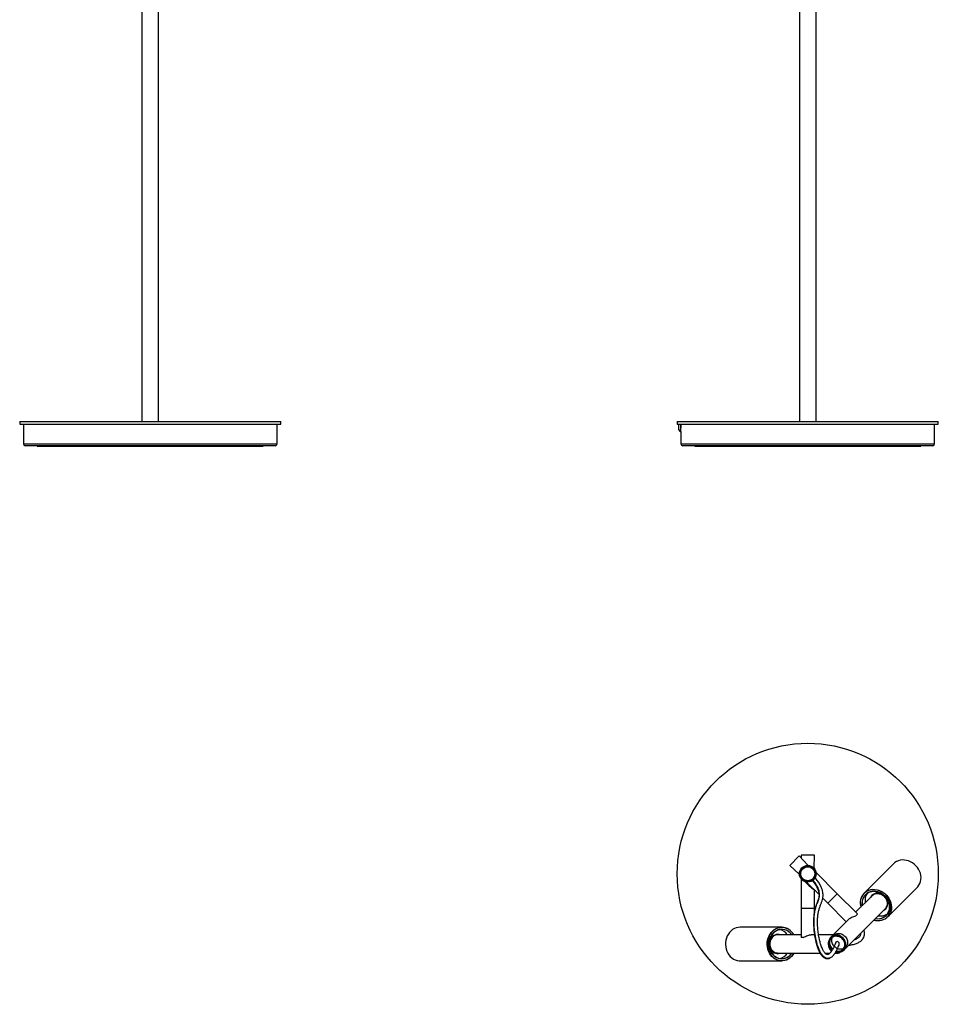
# Model space of a CAD drawing. Header units: millimetres. Extents: x 345 to 1442, y 29 to 2383.
# Tile 1 of 3: x 345 to 1442, y 29 to 1206. Entities that reach past the tile are written whole.
import ezdxf

# ---------------------------------------------------------------- set-up
doc = ezdxf.new("R2010")
doc.units = ezdxf.units.MM
doc.header["$LTSCALE"] = 20

msp = doc.modelspace()

# ---------------------------------------------------------------- linework, layer by layer
at = {"color": 7, "linetype": 'Continuous', "lineweight": 25}
for p, q in [((490.8, 1937.8), (490.8, 725.8)), ((510.8, 725.8), (510.8, 1938.2)), ((1296.4, 725.8), (1296.4, 1941.1)), ((1276.4, 1906.4), (1276.4, 725.8)), ((344.8, 725.8), (344.8, 722.8)), ((344.8, 725.8), (656.8, 725.8)), ((344.8, 722.8), (656.8, 722.8)), ((349.3, 722.8), (349.3, 699)), ((652.3, 699), (652.3, 722.8)), ((656.8, 722.8), (656.8, 725.8)), ((1130.4, 725.8), (1130.4, 722.8)), ((1130.4, 725.8), (1286.4, 725.8)), ((1130.4, 722.8), (1286.4, 722.8)), ((1132.4, 716), (1132.4, 722.8)), ((1134.4, 722.8), (1134.4, 714)), ((1134.9, 714), (1134.9, 722.8)), ((1286.4, 725.8), (1442.4, 725.8)), ((1286.4, 722.8), (1442.4, 722.8)), ((1437.9, 699), (1437.9, 722.8)), ((1442.4, 722.8), (1442.4, 725.8)), ((1134.4, 714), (1134.9, 714)), ((1134.9, 714), (1134.9, 699)), ((349.3, 699), (652.3, 699)), ((650.1, 696.8), (351.5, 696.8)), ((365.8, 696.8), (365.8, 696.3)), ((365.8, 696.3), (635.8, 696.3)), ((635.8, 696.3), (635.8, 696.8)), ((1134.9, 699), (1286.4, 699)), ((1286.4, 696.8), (1137.1, 696.8)), ((1151.4, 696.8), (1151.4, 696.3)), ((1151.4, 696.3), (1286.4, 696.3)), ((1286.4, 699), (1437.9, 699)), ((1435.7, 696.8), (1286.4, 696.8)), ((1286.4, 696.3), (1421.4, 696.3)), ((1421.4, 696.3), (1421.4, 696.8)), ((1276.3, 206.6), (1265, 195.3)), ((1286.6, 195.7), (1276.3, 206.6)), ((1278.4, 207.5), (1278.5, 204.3)), ((1294.4, 207.5), (1278.4, 207.5)), ((1293.9, 192.5), (1294.4, 207.5)), ((1265, 195.3), (1276, 185)), ((1278.5, 189.6), (1278.5, 189.6)), ((1282.1, 193.1), (1282, 193.1)), ((1283.9, 193.9), (1283.9, 193.9)), ((1286.6, 195.7), (1286.2, 195.3)), ((1288.9, 193.9), (1288.9, 193.9)), ((1293.9, 192.5), (1293.3, 192.5)), ((1388.8, 197.2), (1353.6, 162)), ((1276.4, 185.4), (1276, 185)), ((1278.6, 178.8), (1278.4, 178.6)), ((1278.4, 178.6), (1278.4, 143.6)), ((1278.9, 178.6), (1278.4, 178.6)), ((1278.6, 178.8), (1278.8, 178.8)), ((1288.9, 176.6), (1288.9, 176.7)), ((1290.7, 177.4), (1290.7, 177.4)), ((1296.3, 186), (1296.5, 186.2)), ((1296.8, 186.2), (1296.4, 185.8)), ((1296.8, 186.2), (1296.5, 186.2)), ((1321.5, 161.4), (1296.8, 186.2)), ((1285.9, 175.3), (1285.4, 174.9)), ((1285.4, 175.1), (1285.6, 175.3)), ((1285.4, 175.1), (1285.4, 174.9)), ((1285.4, 174.9), (1299.9, 160.5)), ((1294.4, 143.6), (1294.4, 165.9)), ((1381.9, 133.7), (1417.1, 168.9)), ((1304.3, 156), (1310.2, 150.1)), ((1321.5, 161.4), (1310.2, 150.1)), ((1321.5, 161.4), (1310.2, 150.1)), ((1345.3, 137.6), (1321.5, 161.4)), ((1363.4, 159.1), (1343.6, 139.3)), ((1363.5, 159.2), (1363.4, 159.1)), ((1363.8, 159.5), (1363.7, 159.5)), ((1278.4, 143.6), (1278.4, 109.8)), ((1279.4, 143.6), (1278.4, 143.6)), ((1294.4, 143.6), (1278.4, 143.6)), ((1294.4, 143.6), (1279.4, 143.6)), ((1294.4, 140), (1294.4, 143.6)), ((1310.2, 150.1), (1332.3, 128)), ((1329.5, 94), (1378.8, 143.3)), ((1378.6, 143.2), (1378.8, 143.3)), ((1378.8, 143.3), (1378.9, 143.4)), ((1378.8, 143.3), (1378.9, 143.4)), ((1378.8, 143.3), (1378.8, 143.3)), ((1378.9, 143.4), (1379, 143.5)), ((1378.9, 143.4), (1378.9, 143.4)), ((1379.2, 143.7), (1379.3, 143.8)), ((1379.2, 143.7), (1379.3, 143.8)), ((1335.2, 130.8), (1313.9, 109.6)), ((1345.7, 137.1), (1343.8, 135.2)), ((1345.7, 137.1), (1345.3, 137.5)), ((1255.3, 121.3), (1205.5, 121.3)), ((1249.9, 112.3), (1249.9, 112.3)), ((1250, 112.3), (1249.9, 112.3)), ((1250.4, 112.3), (1250.3, 112.3)), ((1278.4, 112.3), (1250.4, 112.3)), ((1278.5, 109.8), (1278.5, 109.3)), ((1281.1, 109.3), (1278.5, 109.3)), ((1294.5, 112.3), (1290.4, 112.3)), ((1294.4, 112.3), (1294.4, 113)), ((1316.6, 112.3), (1299.3, 112.3)), ((1315, 95.1), (1315.8, 94.4)), ((1320.5, 103.9), (1320.2, 103.7)), ((1250, 90.2), (1250.1, 90.2)), ((1250, 90.2), (1250.1, 90.2)), ((1250.1, 90.2), (1250.4, 90.3)), ((1250.4, 90.3), (1250.5, 90.3)), ((1250.6, 90.2), (1250.5, 90.2)), ((1250.6, 90.3), (1251, 90.4)), ((1250.7, 90.3), (1250.6, 90.2)), ((1250.7, 90.3), (1301.3, 90.3)), ((1307.2, 90.3), (1312.7, 90.3)), ((1318.9, 90.3), (1320.4, 90.3)), ((1205.5, 81.3), (1255.3, 81.3))]:
    msp.add_line(p, q, dxfattribs=at)
at = {"color": 7, "linetype": 'Continuous', "lineweight": 25, "flags": 128}
for points in [[(1417.1, 168.9), (1417.9, 169.8), (1419.3, 171.6), (1420.3, 173.7), (1421.1, 176), (1421.6, 178.3), (1421.7, 180.8), (1421.4, 183.3), (1420.9, 185.8), (1420, 188.2), (1418.9, 190.6), (1417.4, 192.8), (1415.7, 194.8), (1413.7, 196.7), (1411.6, 198.3), (1409.3, 199.6), (1406.9, 200.6), (1404.4, 201.3), (1401.9, 201.7), (1399.5, 201.8), (1397, 201.5), (1394.7, 200.9), (1392.6, 199.9), (1390.6, 198.7), (1388.8, 197.2)], [(1353.6, 162), (1355.4, 163.5), (1357.3, 164.7), (1359.5, 165.7), (1361.8, 166.3), (1364.2, 166.5), (1366.7, 166.5), (1369.2, 166.1), (1371.7, 165.4), (1374.1, 164.4), (1376.4, 163), (1378.5, 161.5), (1380.5, 159.6), (1382.2, 157.6), (1383.6, 155.4), (1384.8, 153), (1385.7, 150.6), (1386.2, 148.1), (1386.5, 145.6), (1386.3, 143.1), (1385.9, 140.8), (1385.1, 138.5), (1384.1, 136.4), (1382.7, 134.6), (1381, 132.9), (1379.2, 131.6), (1377.1, 130.5), (1374.9, 129.7), (1372.5, 129.3), (1370, 129.2), (1367.5, 129.4), (1365.3, 129.8)], [(1365.4, 129.9), (1367.5, 129.5), (1369.9, 129.3), (1372.4, 129.4), (1374.7, 129.8), (1376.9, 130.6), (1379, 131.6), (1380.8, 133), (1382.5, 134.6), (1383.8, 136.5), (1384.9, 138.5), (1385.6, 140.8), (1386.1, 143.1), (1386.2, 145.5), (1386, 148), (1385.4, 150.5), (1384.6, 152.9), (1383.4, 155.2), (1382, 157.4), (1380.3, 159.4), (1378.3, 161.2), (1376.2, 162.8), (1374, 164.1), (1371.6, 165.1), (1369.1, 165.8), (1366.7, 166.2), (1364.2, 166.3), (1361.8, 166), (1359.5, 165.4), (1357.4, 164.5), (1355.4, 163.3), (1353.7, 161.8), (1353.7, 161.8)], [(1355.2, 160.3), (1356.8, 161.7), (1358.7, 162.8), (1360.8, 163.7), (1363, 164.2), (1365.3, 164.3), (1367.7, 164.2), (1370, 163.7), (1372.3, 162.8), (1374.6, 161.7), (1376.6, 160.3), (1378.5, 158.6), (1380.2, 156.7), (1381.6, 154.7), (1382.7, 152.4), (1383.6, 150.1), (1384.1, 147.8), (1384.2, 145.4), (1384.1, 143.1), (1383.6, 140.9), (1382.7, 138.8), (1381.6, 136.9), (1380.2, 135.3), (1378.5, 133.9), (1376.6, 132.7), (1374.6, 131.9), (1372.4, 131.4), (1370, 131.2), (1367.7, 131.4), (1367, 131.5)], [(1367.2, 131.7), (1367.8, 131.7), (1370.1, 131.5), (1372.4, 131.7), (1374.6, 132.1), (1376.6, 133), (1378.5, 134.1), (1380.1, 135.5), (1381.5, 137.1), (1382.6, 139), (1383.5, 141), (1384, 143.2), (1384.1, 145.5), (1384, 147.8), (1383.5, 150.2), (1382.6, 152.5), (1381.5, 154.7), (1380.1, 156.7), (1378.5, 158.6), (1376.6, 160.2), (1374.5, 161.6), (1372.4, 162.7), (1370.1, 163.6), (1367.7, 164.1), (1365.4, 164.2), (1363.1, 164.1), (1360.9, 163.6), (1358.9, 162.7), (1357, 161.6), (1355.4, 160.2), (1355.4, 160.2)], [(1363.1, 159.5), (1362, 158.1), (1361.4, 157)], [(1363.3, 159.6), (1362.3, 158.4), (1361.7, 157.4)], [(1376.9, 141.5), (1377.2, 141.6), (1378.7, 142.6), (1379.9, 143.9), (1380.9, 145.4), (1381.6, 147), (1381.9, 148.9), (1381.9, 150.8), (1381.6, 152.7), (1380.9, 154.6), (1379.9, 156.4), (1378.6, 158), (1377.1, 159.4), (1375.4, 160.5), (1373.6, 161.4), (1371.7, 161.9), (1369.7, 162.1), (1367.8, 161.9), (1366.1, 161.4), (1364.5, 160.6), (1363.1, 159.5), (1363.1, 159.5)], [(1368, 161.5), (1369.8, 161.6), (1371.7, 161.4), (1373.6, 160.9), (1375.4, 160), (1377.1, 158.9), (1378.5, 157.5), (1379.7, 155.9), (1380.6, 154.1), (1381.2, 152.2), (1381.5, 150.3), (1381.4, 148.5), (1381, 146.7), (1380.2, 145.1), (1379.2, 143.7), (1379, 143.5)], [(1205.5, 121.3), (1203.2, 121.1), (1200.9, 120.5), (1198.7, 119.7), (1196.6, 118.5), (1194.7, 117), (1193, 115.2), (1191.5, 113.1), (1190.3, 110.9), (1189.3, 108.4), (1188.6, 105.9), (1188.2, 103.3), (1188.2, 100.6), (1188.4, 97.9), (1188.9, 95.3), (1189.8, 92.8), (1190.9, 90.5), (1192.2, 88.3), (1193.8, 86.4), (1195.7, 84.8), (1197.7, 83.4), (1199.8, 82.4), (1202, 81.7), (1204.3, 81.3), (1205.5, 81.3)], [(1269.7, 90.3), (1268.5, 88.3), (1266.9, 86.4), (1265.1, 84.8), (1263.1, 83.4), (1260.9, 82.4), (1258.7, 81.7), (1256.4, 81.3), (1254.1, 81.3), (1251.8, 81.7), (1249.6, 82.4), (1247.5, 83.4), (1245.5, 84.8), (1243.6, 86.4), (1242, 88.3), (1240.7, 90.5), (1239.6, 92.8), (1238.7, 95.3), (1238.2, 97.9), (1238, 100.6), (1238, 103.3), (1238.4, 105.9), (1239.1, 108.4), (1240.1, 110.9), (1241.3, 113.1), (1242.8, 115.2), (1244.5, 117), (1246.4, 118.5), (1248.5, 119.7), (1250.7, 120.5), (1253, 121.1), (1255.3, 121.3), (1255.3, 121.3)], [(1255.4, 121.1), (1253.1, 120.9), (1250.8, 120.4), (1248.7, 119.5), (1246.6, 118.3), (1244.7, 116.8), (1243, 115), (1241.6, 113), (1240.3, 110.8), (1239.4, 108.4), (1238.7, 105.8), (1238.3, 103.2), (1238.2, 100.6), (1238.5, 98), (1239, 95.4), (1239.8, 92.9), (1240.9, 90.6), (1242.3, 88.5), (1243.9, 86.6), (1245.7, 84.9), (1247.6, 83.6), (1249.7, 82.6), (1251.9, 81.9), (1254.2, 81.5), (1256.5, 81.5), (1258.8, 81.9), (1261, 82.6), (1263.1, 83.6), (1265.1, 84.9), (1266.9, 86.6), (1268.5, 88.5), (1269.6, 90.3)], [(1267.4, 90.3), (1266.9, 89.7), (1265.4, 87.9), (1263.7, 86.4), (1261.7, 85.2), (1259.7, 84.3), (1257.5, 83.7), (1255.4, 83.6), (1253.2, 83.7), (1251, 84.3), (1249, 85.2), (1247.1, 86.4), (1245.3, 87.9), (1243.8, 89.7), (1242.5, 91.7), (1241.4, 93.9), (1240.7, 96.3), (1240.2, 98.7), (1240, 101.3), (1240.2, 103.8), (1240.7, 106.2), (1241.4, 108.6), (1242.5, 110.8), (1243.8, 112.9), (1245.3, 114.6), (1247.1, 116.2), (1249, 117.4), (1251, 118.2), (1253.2, 118.8), (1255.4, 119), (1255.4, 119)], [(1255.3, 118.8), (1253.1, 118.6), (1251, 118.1), (1249, 117.2), (1247.1, 116), (1245.3, 114.5), (1243.8, 112.7), (1242.5, 110.7), (1241.5, 108.5), (1240.7, 106.2), (1240.3, 103.8), (1240.1, 101.3), (1240.3, 98.8), (1240.7, 96.3), (1241.5, 94), (1242.5, 91.8), (1243.8, 89.8), (1245.3, 88), (1247.1, 86.5), (1249, 85.3), (1251, 84.5), (1253.1, 83.9), (1255.3, 83.8), (1257.4, 83.9), (1259.5, 84.5), (1261.6, 85.3), (1263.5, 86.5), (1265.2, 88), (1266.7, 89.8), (1267.1, 90.3)], [(1250.4, 112.8), (1248.6, 112.6), (1246.9, 112), (1245.3, 111.1), (1243.8, 109.9), (1242.6, 108.4), (1241.6, 106.7), (1240.9, 104.8), (1240.5, 102.8), (1240.4, 100.7), (1240.7, 98.7), (1241.2, 96.7), (1242.1, 94.9), (1243.2, 93.3), (1244.5, 92), (1246, 90.9), (1247.7, 90.2), (1249.5, 89.8), (1251.3, 89.8), (1253, 90.2), (1253.3, 90.3)], [(1252.8, 112.3), (1251.6, 112.6), (1250.1, 112.8)], [(1253.3, 112.3), (1252.1, 112.6), (1250.4, 112.8)], [(1320, 92), (1321.8, 91.6), (1323.6, 91.5), (1325.4, 91.8), (1327, 92.3), (1328.5, 93.2), (1329.8, 94.4), (1330.8, 95.7), (1331.5, 97.3), (1331.9, 99), (1332, 100.9), (1331.7, 102.7), (1331.2, 104.5), (1330.3, 106.2), (1329.1, 107.8), (1327.7, 109.2), (1326.1, 110.4), (1324.4, 111.3), (1322.6, 111.8), (1320.8, 112.1), (1318.9, 112), (1317.2, 111.6), (1315.6, 110.9), (1314.3, 109.9), (1313.1, 108.6), (1312.2, 107.1), (1311.7, 105.5), (1311.4, 103.7), (1311.5, 101.9), (1311.9, 100), (1312.7, 98.2), (1313.7, 96.6), (1315, 95.1), (1315, 95.1)], [(1327.8, 107.9), (1326.4, 109.2), (1324.8, 110.1), (1323, 110.8), (1321.3, 111.1), (1319.5, 111.1), (1317.8, 110.8), (1316.3, 110.1), (1314.9, 109.2), (1313.8, 107.9), (1313, 106.5), (1312.5, 104.9), (1312.4, 103.2), (1312.5, 101.4), (1313, 99.6), (1313.9, 97.9), (1315, 96.4), (1316.3, 95.1), (1316.3, 95)], [(1320.4, 92.8), (1321.3, 92.6), (1323.1, 92.5), (1324.8, 92.6), (1326.4, 93.1), (1327.8, 94), (1329.1, 95), (1330, 96.4), (1330.7, 97.9), (1331, 99.6), (1331, 101.4), (1330.7, 103.2), (1330, 104.9), (1329.1, 106.5), (1327.8, 107.9)], [(1250.4, 90.3), (1248.8, 90.4), (1247.2, 90.9), (1245.6, 91.8), (1244.1, 92.9), (1242.9, 94.4), (1242, 96.1), (1241.3, 97.9), (1240.9, 99.9), (1240.9, 101.9), (1241.1, 103.9)], [(1323.3, 103.4), (1322.5, 103.9), (1321.6, 104.2), (1320.7, 104), (1320, 103.6), (1319.5, 102.9), (1319.4, 102.1)], [(1323.5, 100.1), (1323.9, 100.8), (1324, 101.1)]]:
    msp.add_lwpolyline(points, dxfattribs=at)
at = {"color": 7, "linetype": 'Continuous', "lineweight": 25}
for radius in [156, 10, 9, 8.95, 8.45]:
    msp.add_circle((1286.4, 185.3), radius, dxfattribs=at)
for centre, radius, start, end in [((1134.4, 716), 2, 180, 270), ((351.5, 699), 2.2, 180, 270), ((650.1, 699), 2.2, 270, 0), ((1137.1, 699), 2.2, 180, 270), ((1435.7, 699), 2.2, 270, 0), ((1366, 150.4), 17, 136.7433, 197.0341), ((1365.9, 150.3), 16.8, 136.7285, 196.6384), ((1365.8, 150.1), 14.7, 136.2125, 192.1029), ((1366.1, 150.1), 14.7, 136.6552, 191.0936), ((1369.8, 153.6), 15, 146.8377, 190.9243), ((1373.5, 149.7), 8.76, 295.5436, 313.2749), ((1373.5, 149.9), 15, 259.0757, 303.1623), ((1249.7, 103.9), 15, 34.0757, 78.1623), ((1254.7, 104.3), 17, 27.9667, 88.2568), ((1255, 104.3), 14.5, 33.4475, 88.8037), ((1254.9, 104.3), 16.8, 28.3616, 88.2715), ((1254.9, 104.1), 14.9, 33.3613, 88.3234), ((1323.2, 101.3), 12.4, 155.438, 180.159), ((1320.4, 103), 7.72, 84.7565, 134.1206), ((1322.4, 101), 11.5, 178.8546, 227.6223), ((1322.2, 101.1), 10.5, 180.8936, 227.4708), ((1321.4, 101.5), 2.64, 1.5833, 46.0828), ((1249.9, 98.5), 8.76, 271.7251, 289.4564), ((1249.7, 98.7), 15, 281.8377, 325.9243), ((1320.4, 98.7), 8.48, 260.4755, 304.0823), ((1320.4, 98.8), 7.56, 264.4744, 286.1238)]:
    msp.add_arc(centre, radius, start, end, dxfattribs=at)
msp.add_ellipse((1322, 102.1), major_axis=(2.03, -1.31), ratio=0.826977, start_param=2.718005, end_param=3.284754, dxfattribs=at)
for points, knots in [([(1134.9, 716), (1134.9, 715.9), (1134.9, 715.8), (1134.9, 716.5), (1134.9, 717.8), (1135, 719.8), (1135, 721.5), (1135, 722.5), (1135, 722.8)], [0, 0, 0, 0, 0.073796, 0.288212, 0.502709, 0.717401, 0.932097, 1, 1, 1, 1]), ([(1292, 177), (1292.9, 175.9), (1294.5, 173.8), (1296.6, 170.6), (1298, 167.9), (1298.9, 165.6), (1299.4, 163.6), (1299.8, 161.9), (1299.9, 160), (1299.8, 157.8), (1299.3, 155.4), (1298.6, 153.2), (1297.8, 151), (1296.8, 148.4), (1295.6, 145.2), (1294.5, 141.2), (1293.7, 136.9), (1293.4, 132.4), (1293.2, 127.8), (1293.4, 123.1), (1293.7, 118.2), (1294.2, 113.5), (1295, 108.9), (1295.8, 105.2), (1296.5, 102.1), (1297.3, 99.4), (1298.3, 96.5), (1299.4, 93.7), (1300.8, 91), (1302.3, 88.5), (1304, 86.5), (1305.7, 85.2), (1307.3, 84.4), (1309, 83.9), (1310.5, 83.9), (1311.6, 84.1), (1312.2, 84.3), (1312.3, 84.4)], [0, 0, 0, 0, 0.033565, 0.063538, 0.086791, 0.104929, 0.121216, 0.135942, 0.150035, 0.175846, 0.206028, 0.237397, 0.267949, 0.297718, 0.347319, 0.396919, 0.44633, 0.493286, 0.536257, 0.585123, 0.62776, 0.673017, 0.713245, 0.747901, 0.768486, 0.791416, 0.817656, 0.839646, 0.863563, 0.886542, 0.907619, 0.926566, 0.943528, 0.961075, 0.978794, 0.994684, 1, 1, 1, 1]), ([(1312.3, 84.4), (1311.9, 84.3), (1310.9, 83.9), (1309.1, 84), (1306.9, 85), (1304.8, 86.8), (1302.9, 89.2), (1301.1, 92.2), (1299.5, 95.8), (1298, 100.1), (1296.7, 104.7), (1295.7, 109.6), (1294.8, 115.1), (1294.1, 121.2), (1293.9, 127.7), (1294, 133.9), (1294.6, 139.6), (1295.8, 144.7), (1297.1, 148.5), (1298.3, 151.4), (1299.1, 153.6), (1299.8, 155.8), (1300.4, 158.2), (1300.6, 160.8), (1300.3, 163.7), (1299.4, 166.9), (1297.9, 170.1), (1296, 173.2), (1294.3, 175.7), (1293.1, 177.2), (1292.6, 177.7)], [0, 0, 0, 0, 0.018592, 0.045483, 0.073724, 0.098462, 0.122753, 0.146087, 0.179412, 0.211585, 0.253553, 0.295057, 0.336363, 0.398016, 0.459542, 0.521186, 0.582929, 0.644791, 0.705991, 0.736058, 0.765774, 0.795069, 0.823375, 0.85029, 0.875829, 0.901365, 0.9281, 0.955957, 0.98461, 1, 1, 1, 1]), ([(1319.9, 103.2), (1319.4, 102), (1318.4, 99.7), (1317.1, 96.7), (1315.9, 94.5), (1314.9, 93), (1314.2, 91.9), (1313.5, 91), (1312.8, 90.2), (1311.9, 89.5), (1311.1, 89), (1310.5, 88.8), (1309.9, 88.7), (1309.4, 88.8), (1308.7, 89), (1308.1, 89.4), (1307.4, 90), (1306.6, 90.8), (1305.8, 92), (1304.8, 93.6), (1303.9, 95.5), (1302.9, 97.8), (1302.1, 100.3), (1301.3, 102.8), (1300.8, 105), (1300.2, 107.4), (1299.7, 110.2), (1299.1, 113.4), (1298.7, 116.7), (1298.4, 120), (1298.1, 123.8), (1298, 127.9), (1298.2, 132.3), (1298.5, 136.5), (1299.3, 140.6), (1300.4, 144.4), (1301.7, 147.9), (1303, 151.1), (1304, 154.3), (1304.5, 157.2), (1304.7, 159.6), (1304.6, 161.9), (1304.1, 164.9), (1303, 168.5), (1301.1, 172.4), (1298.5, 176.5), (1296.4, 179.3), (1295.2, 180.7), (1295.1, 180.8)], [0, 0, 0, 0, 0.041692, 0.076394, 0.104104, 0.124888, 0.138827, 0.15126, 0.167881, 0.185002, 0.199838, 0.21173, 0.222627, 0.234608, 0.242228, 0.250915, 0.259146, 0.266212, 0.276601, 0.287243, 0.30095, 0.317702, 0.334115, 0.352705, 0.367341, 0.381229, 0.40197, 0.426282, 0.451013, 0.475854, 0.500394, 0.538557, 0.573515, 0.610226, 0.650323, 0.692299, 0.731632, 0.768296, 0.801796, 0.831672, 0.844392, 0.861146, 0.882005, 0.906532, 0.934051, 0.964303, 0.997373, 1, 1, 1, 1]), ([(1282.9, 176), (1283.1, 175.8), (1283.8, 174.9), (1285.2, 173.5), (1288.1, 170.8), (1291.3, 168.2), (1293.9, 166.2), (1294.7, 165.6)], [0, 0, 0, 0, 0.056249, 0.192467, 0.341992, 0.782878, 1, 1, 1, 1]), ([(1379.1, 143.6), (1379.1, 143.6), (1379.8, 144.1), (1380.7, 145.6), (1381.6, 148), (1381.7, 150.7), (1381.2, 153.4), (1379.9, 156), (1378.1, 158.2), (1375.8, 160), (1373.2, 161.2), (1370.5, 161.8), (1367.8, 161.6), (1365.4, 160.7), (1363.8, 159.7), (1363.3, 159), (1363.2, 158.9)], [0, 0, 0, 0, 0.005046, 0.086731, 0.169834, 0.251519, 0.333203, 0.416307, 0.497991, 0.579676, 0.662779, 0.744464, 0.826149, 0.909252, 0.990936, 1, 1, 1, 1]), ([(1368, 161.5), (1367.1, 161.2), (1365.4, 160.8), (1364.1, 159.6), (1363.4, 159.1)], [0, 0, 0, 0, 0.5041818, 1, 1, 1, 1]), ([(1380, 144.8), (1380.3, 145.1), (1381.1, 146.1), (1381.7, 148.1), (1381.8, 150.8), (1381.3, 153.5), (1380, 156.1), (1378.2, 158.3), (1375.9, 160.1), (1373.3, 161.3), (1370.6, 161.8), (1367.9, 161.7), (1365.4, 160.8), (1364.1, 159.7), (1363.5, 159.2)], [0, 0, 0, 0, 0.040935, 0.12908, 0.215721, 0.302362, 0.390507, 0.477147, 0.563788, 0.651933, 0.738574, 0.825214, 0.913359, 1, 1, 1, 1]), ([(1335.2, 130.8), (1335.3, 130.9), (1335.8, 131.5), (1337.2, 132.4), (1339.3, 133.5), (1341.7, 134.4), (1343.1, 134.9), (1343.8, 135.2)], [0, 0, 0, 0, 0.05524, 0.268236, 0.487729, 0.742583, 1, 1, 1, 1]), ([(1335.3, 99.8), (1335.9, 99.9), (1337.3, 100.1), (1339.6, 100.6), (1342.1, 101.2), (1344.4, 102), (1346.4, 102.8), (1348.2, 103.8), (1349.6, 104.7), (1350.7, 105.7), (1351.8, 106.8), (1352.8, 108.2), (1353.6, 109.8), (1354, 111.3), (1354.2, 112.8), (1354.2, 114.9), (1353.9, 116.7), (1353.5, 117.8), (1353.4, 118)], [0, 0, 0, 0, 0.082079, 0.182321, 0.300271, 0.399377, 0.482841, 0.555994, 0.620531, 0.656932, 0.703398, 0.768322, 0.80541, 0.841682, 0.876875, 0.911872, 0.984565, 1, 1, 1, 1]), ([(1246.4, 111.2), (1246.1, 111.1), (1245, 110.6), (1243.5, 109.1), (1242, 106.9), (1241, 104.1), (1240.7, 101.3), (1241.1, 98.4), (1242.1, 95.7), (1243.6, 93.3), (1245, 92.3), (1245.7, 91.7)], [0, 0, 0, 0, 0.047204, 0.165832, 0.28446, 0.405147, 0.523775, 0.642403, 0.76309, 0.881718, 1, 1, 1, 1]), ([(1250.6, 112.3), (1250.5, 112.3), (1249.6, 112.4), (1247.9, 112), (1245.6, 110.9), (1243.6, 109.2), (1242.1, 106.8), (1241.2, 104.2), (1240.8, 101.3), (1241.2, 98.4), (1242.2, 95.7), (1243.7, 93.4), (1245.8, 91.6), (1248.1, 90.4), (1249.8, 90.3), (1250.6, 90.2)], [0, 0, 0, 0, 0.006039, 0.088393, 0.172176, 0.25453, 0.336883, 0.420666, 0.50302, 0.585373, 0.669156, 0.75151, 0.833863, 0.917647, 1, 1, 1, 1]), ([(1250.4, 112.3), (1249.6, 112.2), (1247.9, 112), (1245.6, 110.9), (1243.7, 109.1), (1242.1, 106.8), (1241.2, 104.1), (1240.9, 101.3), (1241.2, 98.4), (1242.2, 95.7), (1243.8, 93.4), (1245.8, 91.6), (1248.1, 90.5), (1249.8, 90.3), (1250.7, 90.3)], [0, 0, 0, 0, 0.082854, 0.167146, 0.25, 0.332854, 0.417146, 0.5, 0.582854, 0.667146, 0.75, 0.832854, 0.917146, 1, 1, 1, 1]), ([(1281.1, 109.3), (1281.9, 109.6), (1283.5, 110.3), (1286.1, 111.5), (1288.5, 112.2), (1289.8, 112.2), (1290.3, 112.2)], [0, 0, 0, 0, 0.2909428, 0.5809813, 0.817608, 1, 1, 1, 1]), ([(1316.3, 95.3), (1315.9, 95.6), (1314.6, 96.7), (1313.3, 99.1), (1312.5, 102.3), (1312.8, 105.3), (1313.9, 107.4), (1314.8, 108.3), (1315, 108.5)], [0, 0, 0, 0, 0.09948, 0.309151, 0.515215, 0.721399, 0.92327, 1, 1, 1, 1]), ([(1331.7, 97.6), (1331, 96.9), (1329.6, 95.7), (1327.4, 95), (1324.9, 94.9), (1322.5, 95.4), (1320.1, 96.5), (1318.1, 98.2), (1316.5, 100.3), (1315.4, 102.6), (1314.9, 105.1), (1315, 107.6), (1315.8, 109.8), (1317.2, 111.7), (1319.1, 113.1), (1321.3, 113.9), (1323.8, 114), (1326.2, 113.5), (1328.6, 112.4), (1330.7, 110.8), (1332.4, 108.7), (1333.5, 106.4), (1334, 103.9), (1333.9, 101.5), (1333.1, 99.4), (1332.2, 97.9), (1331.4, 97.4), (1331.3, 97.3)], [0, 0, 0, 0, 0.043674, 0.085363, 0.12634, 0.167317, 0.209006, 0.249984, 0.290961, 0.33265, 0.373627, 0.414604, 0.456293, 0.497271, 0.538248, 0.579937, 0.620914, 0.661892, 0.70358, 0.744558, 0.785535, 0.827224, 0.868201, 0.909179, 0.950868, 0.991845, 1, 1, 1, 1]), ([(1321.1, 110.7), (1321.5, 110.6), (1322.7, 110.5), (1325, 109.8), (1327.6, 108.1), (1329.7, 105.5), (1330.9, 102.5), (1331.2, 99.8), (1330.8, 98.2), (1330.6, 97.6)], [0, 0, 0, 0, 0.069632, 0.209936, 0.37862, 0.547222, 0.719363, 0.891817, 1, 1, 1, 1]), ([(1328.6, 95.2), (1329, 95.8), (1329.9, 96.9), (1330.6, 99), (1330.8, 101.3), (1330.3, 103.6), (1329.2, 105.8), (1327.6, 107.8), (1325.7, 109.3), (1323.4, 110.4), (1321.9, 110.6), (1321.1, 110.7)], [0, 0, 0, 0, 0.110472, 0.222862, 0.333333, 0.443805, 0.556195, 0.666667, 0.777138, 0.889528, 1, 1, 1, 1]), ([(1349.4, 113.9), (1349.4, 113.7), (1349.4, 113.1), (1349.3, 112.1), (1348.8, 110.8), (1347.8, 109.4), (1346.4, 108.3), (1344.7, 107.3), (1343, 106.6), (1342, 106.2), (1341.6, 106.1)], [0, 0, 0, 0, 0.037942, 0.092685, 0.155758, 0.295579, 0.474768, 0.665828, 0.87508, 1, 1, 1, 1]), ([(1312.3, 97.4), (1312.2, 97.8), (1311.9, 98.7), (1311.9, 99.7), (1311.9, 100.2)], [0, 0, 0, 0, 0.464917, 1, 1, 1, 1]), ([(1312.3, 84.4), (1312.6, 84.5), (1313.3, 84.8), (1314.5, 85.5), (1315.8, 86.5), (1316.9, 87.7), (1317.8, 88.7), (1318.6, 89.9), (1319.6, 91.3), (1320.6, 93.1), (1321.7, 95.3), (1322.8, 97.8), (1323.6, 99.6), (1323.9, 100.4)], [0, 0, 0, 0, 0.041462, 0.118639, 0.207633, 0.291573, 0.353399, 0.413682, 0.508631, 0.60784, 0.72901, 0.872551, 1, 1, 1, 1]), ([(1315.1, 93.3), (1315, 93.4), (1314.5, 93.8), (1313.4, 95), (1312.8, 96.5), (1312.3, 97.4)], [0, 0, 0, 0, 0.083468, 0.398769, 1, 1, 1, 1]), ([(1330.6, 97.6), (1330.6, 97.5), (1330.3, 96.8), (1329.7, 95.7), (1328.4, 94.2), (1326.7, 93.1), (1324.8, 92.5), (1323.3, 92.4), (1321.8, 92.4), (1320.9, 92.8), (1320.5, 92.9)], [0, 0, 0, 0, 0.0360923, 0.181145, 0.3014838, 0.5447834, 0.6651223, 0.7854611, 0.9057999, 1, 1, 1, 1]), ([(1330.6, 97.6), (1330.4, 97.1), (1330, 96.1), (1329.4, 95.4), (1329.1, 95)], [0, 0, 0, 0, 0.56597, 1, 1, 1, 1]), ([(1248, 90.6), (1248, 90.6), (1248.8, 90.2), (1249.7, 90.2), (1250.5, 90.2)], [0, 0, 0, 0, 0.02065, 1, 1, 1, 1]), ([(1322.8, 91.7), (1322.4, 91.5), (1321.6, 91.3), (1320.5, 91.1), (1319.8, 91.3), (1319.6, 91.3)], [0, 0, 0, 0, 0.3944895, 0.8372687, 1, 1, 1, 1]), ([(1327.4, 93.7), (1327.3, 93.6), (1326.6, 93), (1324.9, 92.6), (1322.6, 92.4), (1321.2, 92.8), (1320.5, 92.9)], [0, 0, 0, 0, 0.067255, 0.40311, 0.733233, 1, 1, 1, 1])]:
    msp.add_open_spline(points, degree=3, knots=knots, dxfattribs=at)

doc.saveas('drawing.dxf')
